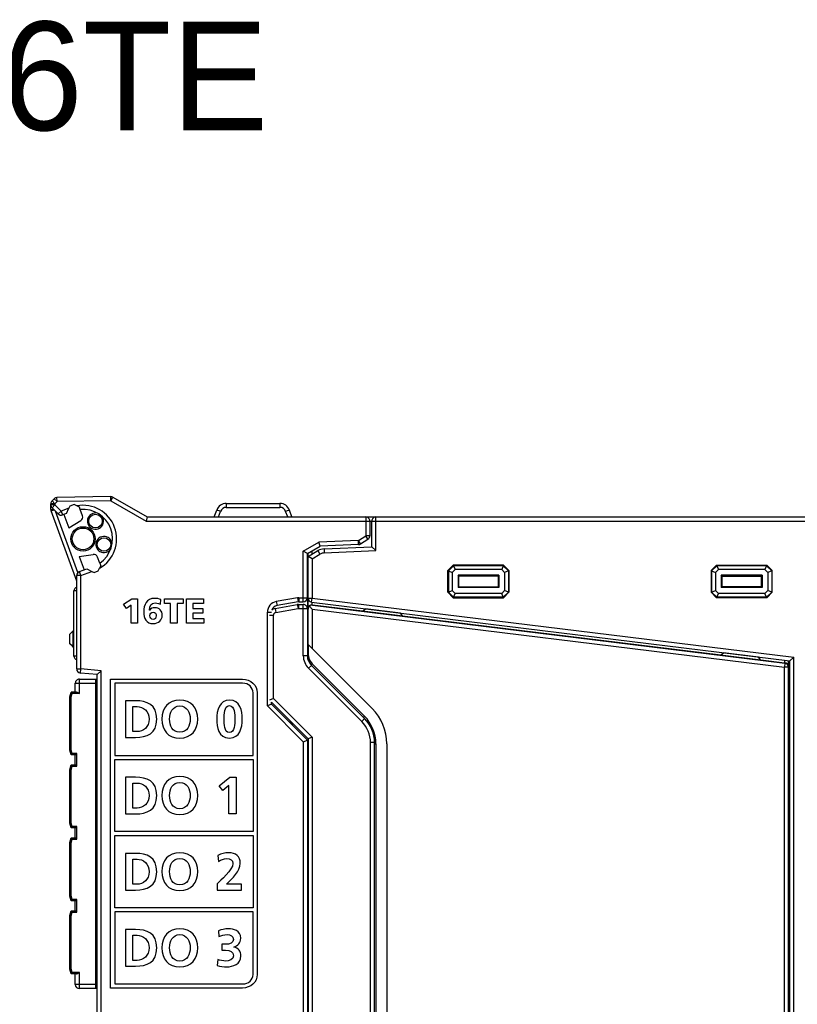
# Model space of a CAD drawing. Extents: x 0 to 187, y 0 to 175.
# Tile 27 of 31: x 58 to 115, y 103 to 175. Entities that reach past the tile are written whole.
import ezdxf

# ---------------------------------------------------------------- set-up
doc = ezdxf.new("R2010")
doc.units = 0
doc.header["$LTSCALE"] = 11.408004
doc.header["$MEASUREMENT"] = 0
doc.layers.get('0').update_dxf_attribs({"linetype": 'CONTINUOUS'})
doc.styles.add('TEXTSTYLE_3', font='txt')

msp = doc.modelspace()

# ---------------------------------------------------------------- linework, layer by layer
at = {"color": 7, "linetype": 'CONTINUOUS'}
for p, q in [((60.1015, 139.0574), (60.1015, 139.4801)), ((60.4012, 139.4801), (60.1015, 139.4801)), ((60.4012, 139.3981), (60.1015, 139.3981)), ((60.3427, 139.846), (60.1894, 139.6923)), ((60.4012, 139.4801), (60.1894, 139.6923)), ((60.4012, 139.3981), (60.1894, 139.1859)), ((60.5549, 139.6337), (60.3427, 139.846)), ((60.5549, 139.6337), (60.4012, 139.4801)), ((60.4012, 139.4801), (60.4012, 139.3981)), ((60.8608, 138.9385), (60.4012, 139.3981)), ((64.5182, 140.003), (60.5497, 139.9338)), ((60.5549, 139.6337), (60.5497, 139.9338)), ((64.5233, 139.703), (60.5549, 139.6337)), ((61.8131, 139.4181), (61.5078, 139.3068)), ((62.017, 139.323), (61.8131, 139.4181)), ((62.1975, 139.2389), (62.017, 139.323)), ((64.5233, 139.703), (64.5182, 140.003)), ((64.5233, 139.703), (64.6735, 139.9627)), ((64.5233, 139.703), (67.1192, 138.2043)), ((64.6735, 139.9627), (67.1994, 138.5044)), ((73.0265, 139.5045), (73.0265, 139.2148)), ((73.0265, 139.5045), (76.9763, 139.5045)), ((76.9763, 139.5045), (76.9763, 139.2148)), ((60.1015, 139.0574), (60.3179, 139.0574)), ((60.1194, 138.9547), (60.3399, 139.035)), ((62.0015, 133.7843), (60.1194, 138.9547)), ((60.6486, 138.7263), (60.1894, 139.1859)), ((62.0928, 134.4106), (60.4491, 138.9258)), ((60.8608, 138.9385), (60.6486, 138.7263)), ((61.433, 139.1466), (60.8608, 138.9385)), ((60.8608, 138.9385), (60.9635, 138.6567)), ((61.2536, 138.7621), (60.9635, 138.6567)), ((61.0658, 138.6939), (61.4248, 137.7072)), ((61.2539, 138.7628), (61.433, 139.1466)), ((61.5078, 139.3068), (61.433, 139.1466)), ((62.2644, 139.0553), (62.1975, 139.2389)), ((62.4297, 138.6005), (62.2647, 139.055)), ((72.1373, 138.5044), (72.3216, 139.0109)), ((72.4529, 138.5044), (72.6038, 138.9189)), ((73.0265, 139.2148), (76.9763, 139.2148)), ((77.5499, 138.5044), (77.399, 138.9189)), ((77.8655, 138.5044), (77.6808, 139.0109)), ((61.4248, 137.7072), (62.304, 138.2416)), ((67.1994, 138.5041), (67.1192, 138.2043)), ((67.1192, 138.2043), (123.7014, 138.2043)), ((67.1994, 138.5044), (83.3015, 138.5044)), ((83.3015, 138.5044), (83.3015, 137.1143)), ((83.3022, 138.5044), (123.7014, 138.5044)), ((83.6012, 138.2043), (83.6012, 137.1143)), ((83.7514, 136.3096), (83.7514, 138.2043)), ((84.0515, 136.0226), (84.0515, 138.5044)), ((78.7013, 135.9778), (79.8519, 136.642)), ((82.7585, 136.7688), (79.8519, 136.642)), ((79.938, 136.3454), (79.8519, 136.642)), ((82.7716, 136.4691), (79.9384, 136.3454)), ((82.7585, 136.7688), (83.3015, 137.1143)), ((82.7716, 136.4691), (82.7585, 136.7688)), ((82.9198, 136.5156), (82.7585, 136.7688)), ((82.9198, 136.5156), (83.4627, 136.8615)), ((83.4627, 136.8615), (83.3015, 137.1143)), ((83.6012, 137.1143), (83.3015, 137.1143)), ((62.1944, 135.5926), (63.2114, 135.7483)), ((78.7013, 132.2543), (78.7013, 135.9778)), ((79.001, 135.8045), (78.7013, 135.9778)), ((79.0013, 135.8045), (79.9384, 136.3454)), ((79.0013, 132.5544), (79.0013, 135.8045)), ((79.0513, 135.8148), (79.0196, 135.8148)), ((79.0513, 135.6043), (79.7765, 136.0229)), ((79.0513, 127.9631), (79.0513, 135.8334)), ((79.3513, 135.7776), (79.3513, 136.0064)), ((79.3513, 135.431), (79.9263, 135.7632)), ((79.7765, 136.0229), (79.9263, 135.7632)), ((80.2326, 136.1559), (83.7514, 136.3096)), ((80.2326, 136.1559), (80.2457, 135.8562)), ((80.2457, 135.8562), (84.0515, 136.0226)), ((84.0515, 136.0226), (83.7518, 136.3092)), ((62.1944, 135.5926), (62.5538, 134.606)), ((63.7041, 135.1), (63.5387, 135.5544)), ((63.7041, 135.0996), (63.7709, 134.916)), ((79.0513, 135.5044), (79.0013, 135.5044)), ((79.3513, 135.431), (79.0516, 135.6043)), ((79.3513, 135.431), (79.3513, 132.5286)), ((62.1989, 134.4771), (62.7415, 134.6745)), ((62.3012, 134.1949), (62.1989, 134.4771)), ((62.3012, 134.1949), (63.126, 134.4954)), ((62.7419, 134.6742), (63.126, 134.4954)), ((63.126, 134.4954), (63.2862, 134.4206)), ((63.2862, 134.4206), (63.5918, 134.5315)), ((63.5918, 134.5315), (63.6868, 134.7355)), ((63.7709, 134.916), (63.6868, 134.7355)), ((89.7514, 134.9546), (89.3514, 134.5543)), ((89.3514, 132.9544), (89.3514, 134.5543)), ((89.3514, 134.5543), (89.3907, 134.5381)), ((89.7676, 134.915), (89.3907, 134.5381)), ((89.3907, 134.5381), (89.3907, 132.9706)), ((89.3907, 134.5381), (89.668, 134.4234)), ((89.8827, 134.638), (89.668, 134.4234)), ((89.668, 134.4234), (89.668, 133.0856)), ((89.7514, 134.9546), (89.7676, 134.915)), ((93.4514, 134.9546), (89.7514, 134.9546)), ((89.7676, 134.915), (89.8827, 134.638)), ((93.4349, 134.915), (89.7676, 134.915)), ((93.3202, 134.638), (89.8827, 134.638)), ((93.4349, 134.915), (93.3202, 134.638)), ((93.5348, 134.4234), (93.3202, 134.638)), ((93.4514, 134.9546), (93.4349, 134.915)), ((93.8121, 134.5381), (93.4349, 134.915)), ((93.8514, 134.5543), (93.4514, 134.9546)), ((93.8121, 134.5381), (93.5348, 134.4234)), ((93.5348, 134.4234), (93.5348, 133.0856)), ((93.8514, 134.5543), (93.8121, 134.5381)), ((93.8121, 134.5381), (93.8121, 132.9706)), ((93.8514, 134.5543), (93.8514, 132.9544)), ((108.7514, 134.5543), (109.1514, 134.9546)), ((108.7514, 134.5543), (108.7514, 132.9544)), ((108.7514, 134.5543), (108.7907, 134.5381)), ((108.7907, 134.5381), (109.1676, 134.915)), ((108.7907, 134.5381), (108.7907, 132.9706)), ((108.7907, 134.5381), (109.0681, 134.4234)), ((109.0681, 134.4234), (109.2823, 134.638)), ((109.0681, 134.4234), (109.0681, 133.0856)), ((109.1514, 134.9546), (109.1676, 134.915)), ((109.1514, 134.9546), (112.8515, 134.9546)), ((109.1676, 134.915), (109.2823, 134.638)), ((112.8349, 134.915), (109.1676, 134.915)), ((112.7202, 134.638), (109.2823, 134.638)), ((112.8349, 134.915), (112.7202, 134.638)), ((112.7202, 134.638), (112.9348, 134.4234)), ((112.8515, 134.9546), (112.8349, 134.915)), ((112.8349, 134.915), (113.2121, 134.5381)), ((112.8515, 134.9546), (113.2514, 134.5543)), ((113.2121, 134.5381), (112.9348, 134.4234)), ((112.9348, 134.4234), (112.9348, 133.0856)), ((113.2514, 134.5543), (113.2121, 134.5381)), ((113.2121, 134.5381), (113.2121, 132.9706)), ((113.2514, 132.9544), (113.2514, 134.5543)), ((62.0015, 127.3044), (62.0015, 134.1949)), ((62.3012, 134.1949), (62.0015, 134.1949)), ((62.3012, 127.3044), (62.3012, 134.1949)), ((90.099, 134.2067), (90.099, 133.302)), ((90.1514, 134.1543), (90.099, 134.2067)), ((93.1038, 134.2067), (90.099, 134.2067)), ((90.1514, 133.3543), (90.1514, 134.1543)), ((93.0515, 134.1543), (90.1514, 134.1543)), ((93.0515, 134.1543), (93.1038, 134.2067)), ((93.0515, 134.1543), (93.0515, 133.3543)), ((93.1038, 134.2067), (93.1038, 133.302)), ((109.499, 134.2067), (109.499, 133.302)), ((112.5038, 134.2067), (109.499, 134.2067)), ((109.5514, 134.1543), (109.499, 134.2067)), ((109.5514, 134.1543), (109.5514, 133.3543)), ((109.5514, 134.1543), (112.4515, 134.1543)), ((112.4515, 134.1543), (112.5038, 134.2067)), ((112.4515, 133.3543), (112.4515, 134.1543)), ((112.5038, 134.2067), (112.5038, 133.302)), ((61.8013, 128.2546), (61.8013, 133.0543)), ((62.0012, 133.0543), (61.8013, 133.0543)), ((89.3514, 132.9544), (89.3907, 132.9706)), ((89.7514, 132.5544), (89.3514, 132.9544)), ((89.3907, 132.9706), (89.668, 133.0856)), ((89.7676, 132.5937), (89.3907, 132.9706)), ((89.8827, 132.871), (89.668, 133.0856)), ((89.7676, 132.5937), (89.8827, 132.871)), ((93.3202, 132.871), (89.8827, 132.871)), ((90.1514, 133.3543), (90.099, 133.302)), ((93.1038, 133.302), (90.099, 133.302)), ((90.1514, 133.3543), (93.0515, 133.3543)), ((93.0515, 133.3543), (93.1038, 133.302)), ((93.5348, 133.0856), (93.3202, 132.871)), ((93.4349, 132.5937), (93.3202, 132.871)), ((93.8121, 132.9706), (93.4349, 132.5937)), ((93.8514, 132.9544), (93.4514, 132.5544)), ((93.8121, 132.9706), (93.5348, 133.0856)), ((93.8514, 132.9544), (93.8121, 132.9706)), ((108.7514, 132.9544), (108.7907, 132.9706)), ((108.7514, 132.9544), (109.1514, 132.5544)), ((108.7907, 132.9706), (109.0681, 133.0856)), ((108.7907, 132.9706), (109.1676, 132.5937)), ((109.0681, 133.0856), (109.2823, 132.871)), ((109.1676, 132.5937), (109.2823, 132.871)), ((112.7202, 132.871), (109.2823, 132.871)), ((109.5514, 133.3543), (109.499, 133.302)), ((112.5038, 133.302), (109.499, 133.302)), ((112.4515, 133.3543), (109.5514, 133.3543)), ((112.4515, 133.3543), (112.5038, 133.302)), ((112.7202, 132.871), (112.9348, 133.0856)), ((112.8349, 132.5937), (112.7202, 132.871)), ((112.8349, 132.5937), (113.2121, 132.9706)), ((112.8515, 132.5544), (113.2514, 132.9544)), ((113.2121, 132.9706), (112.9348, 133.0856)), ((113.2514, 132.9544), (113.2121, 132.9706)), ((65.4566, 132.0786), (66.0677, 132.4757)), ((65.6702, 131.7538), (65.4566, 132.0786)), ((66.0677, 132.4757), (66.4901, 132.4757)), ((66.4901, 132.4757), (66.4901, 130.676)), ((68.4752, 132.1198), (68.4752, 132.4757)), ((68.4752, 132.4757), (69.8415, 132.4757)), ((68.9182, 132.1198), (68.4752, 132.1198)), ((68.9182, 130.676), (68.9182, 132.1198)), ((69.3978, 132.1198), (69.3978, 130.676)), ((69.8415, 132.1198), (69.3978, 132.1198)), ((69.8415, 132.4757), (69.8415, 132.1198)), ((70.084, 130.676), (70.084, 132.4757)), ((70.084, 132.4757), (71.3525, 132.4757)), ((70.5636, 132.1353), (70.5636, 131.7641)), ((71.3525, 132.1353), (70.5636, 132.1353)), ((71.3525, 132.4757), (71.3525, 132.1353)), ((78.2734, 132.5454), (76.7124, 132.2702)), ((76.7124, 132.2702), (76.7644, 131.9746)), ((78.3254, 132.2498), (76.7644, 131.9746)), ((78.2734, 132.5454), (78.3254, 132.2498)), ((78.3778, 132.5544), (78.3778, 132.2543)), ((78.3778, 132.5544), (79.0013, 132.5544)), ((78.3778, 132.2543), (78.7013, 132.2543)), ((79.0013, 132.5537), (79.0013, 128.2756)), ((79.0513, 132.5286), (79.3513, 132.5286)), ((79.3148, 132.2309), (79.3513, 132.5286)), ((79.3148, 132.2309), (114.5513, 127.9046)), ((79.3513, 132.5286), (114.8513, 128.1698)), ((79.3524, 132.0349), (79.3524, 132.2264)), ((89.7514, 132.5544), (89.7676, 132.5937)), ((89.7514, 132.5544), (93.4514, 132.5544)), ((93.4349, 132.5937), (89.7676, 132.5937)), ((93.4514, 132.5544), (93.4349, 132.5937)), ((109.1514, 132.5544), (109.1676, 132.5937)), ((112.8515, 132.5544), (109.1514, 132.5544)), ((112.8349, 132.5937), (109.1676, 132.5937)), ((112.8515, 132.5544), (112.8349, 132.5937)), ((66.0105, 131.9961), (65.6702, 131.7538)), ((66.0105, 130.676), (66.0105, 131.9961)), ((70.5636, 131.7641), (71.3084, 131.7641)), ((70.5636, 131.4237), (70.5636, 131.0163)), ((71.3084, 131.4237), (70.5636, 131.4237)), ((71.3084, 131.7641), (71.3084, 131.4237)), ((76.0513, 124.58), (76.0513, 131.4823)), ((76.0513, 131.4823), (76.3513, 131.4823)), ((76.6146, 131.7569), (78.2582, 132.0469)), ((76.6146, 131.7569), (76.6666, 131.4616)), ((76.6666, 131.4616), (78.3103, 131.7514)), ((78.2582, 132.0469), (78.3103, 131.7514)), ((78.345, 132.0545), (78.345, 131.7544)), ((78.345, 132.0545), (78.7013, 132.0545)), ((78.345, 131.7544), (79.0013, 131.7544)), ((78.7013, 128.2756), (78.7013, 132.0545)), ((79.0513, 131.4668), (79.0013, 131.4668)), ((79.3513, 131.7172), (79.1546, 131.9398)), ((79.3513, 131.7172), (79.3513, 128.8172)), ((79.3513, 131.7172), (114.1513, 127.4443)), ((79.3879, 132.0328), (79.3524, 132.0349)), ((79.3879, 132.0149), (79.3879, 132.0328)), ((79.3879, 132.0328), (83.071, 131.5805)), ((79.3879, 132.0149), (114.1878, 127.7419)), ((83.0555, 131.5684), (83.2743, 131.7393)), ((86.0259, 131.2036), (83.0555, 131.5684)), ((85.855, 131.4223), (83.2743, 131.7393)), ((86.0259, 131.2036), (85.855, 131.4223)), ((66.4901, 130.676), (66.0105, 130.676)), ((69.3978, 130.676), (68.9182, 130.676)), ((71.3808, 130.676), (70.084, 130.676)), ((70.5636, 131.0163), (71.3808, 131.0163)), ((71.3808, 131.0163), (71.3808, 130.676)), ((76.2015, 131.2646), (76.5012, 131.2646)), ((76.5012, 125.1288), (76.5012, 131.2646)), ((79.0013, 130.8546), (79.0513, 130.8484)), ((86.0135, 131.2194), (109.4711, 128.3407)), ((61.7514, 130.117), (61.5013, 129.8669)), ((61.7514, 130.117), (61.8013, 130.117)), ((61.7514, 129.1169), (61.7514, 129.9168)), ((61.7514, 129.9168), (61.8013, 129.9168)), ((61.5013, 129.1668), (61.5013, 129.8669)), ((61.6928, 128.9756), (61.5013, 129.1668)), ((61.751, 128.9174), (61.6928, 128.9756)), ((61.7514, 129.1169), (61.8013, 129.1169)), ((61.7514, 128.9171), (61.8013, 128.9171)), ((79.0685, 129.1), (79.0685, 128.2156)), ((79.3513, 128.8172), (79.0685, 129.1)), ((79.3513, 128.8172), (83.7676, 124.4009)), ((109.4535, 128.3273), (109.6723, 128.4982)), ((112.2527, 128.1812), (109.6723, 128.4982)), ((62.0012, 128.2546), (61.8013, 128.2546)), ((79.0013, 128.2756), (78.7013, 128.2756)), ((112.4236, 127.9624), (109.4535, 128.3273)), ((112.4236, 127.9624), (112.2527, 128.1812)), ((112.4098, 127.98), (114.1523, 127.7664)), ((114.1878, 127.7419), (114.1513, 127.4443)), ((114.1523, 127.9535), (114.1523, 127.7664)), ((114.1523, 127.7664), (114.1878, 127.7619)), ((114.1878, 127.7619), (114.1878, 127.7419)), ((114.4513, 31.3924), (114.4513, 127.9166)), ((114.5513, 31.4041), (114.5513, 127.9046)), ((114.8513, 128.1698), (114.5516, 127.9049)), ((114.8513, 31.1389), (114.8513, 128.1698)), ((62.0015, 127.3044), (62.3012, 127.3044)), ((62.2754, 127.0054), (62.3012, 127.3044)), ((63.5015, 126.8982), (62.2754, 127.0054)), ((63.8012, 127.1732), (62.3012, 127.3044)), ((63.5018, 126.8986), (63.8012, 127.1732)), ((63.8012, 28.7356), (63.8012, 127.1732)), ((79.2941, 127.5683), (79.0823, 127.3561)), ((83.0069, 123.4315), (79.0823, 127.3561)), ((83.2192, 123.6436), (79.2941, 127.5683)), ((79.3441, 127.693), (83.2019, 123.8352)), ((114.1513, 31.8644), (114.1513, 127.4443)), ((114.4513, 127.4443), (114.1513, 127.4443)), ((61.9013, 125.6043), (61.9013, 126.2543)), ((61.9013, 126.2543), (63.4012, 126.2543)), ((62.2013, 125.5043), (62.2013, 126.5544)), ((62.2013, 126.5544), (63.5015, 126.5544)), ((63.4012, 103.7544), (63.4012, 126.5544)), ((63.5015, 126.4545), (63.4012, 126.4545)), ((63.5015, 29.0105), (63.5015, 126.8982)), ((114.4513, 126.4683), (114.5513, 126.4683)), ((61.5013, 125.2546), (61.5953, 125.6043)), ((61.9777, 125.6043), (61.5953, 125.6043)), ((61.6718, 125.5043), (61.5953, 125.6039)), ((61.9777, 125.6043), (61.9939, 125.6029)), ((61.9939, 125.6029), (62.0111, 125.5991)), ((62.0111, 125.5991), (62.0349, 125.5912)), ((62.0349, 125.5912), (62.0831, 125.5698)), ((62.0831, 125.5698), (62.1224, 125.5491)), ((62.1224, 125.5491), (62.2013, 125.5043)), ((61.5013, 121.3144), (61.5013, 125.2546)), ((61.6015, 125.2412), (61.502, 125.2543)), ((61.6015, 125.2412), (61.6718, 125.5043)), ((61.6015, 121.3275), (61.6015, 125.2412)), ((62.2013, 125.5043), (61.6718, 125.5043)), ((76.5012, 125.1288), (76.2015, 125.0045)), ((76.3513, 124.7044), (76.3513, 124.8543)), ((79.0513, 122.1544), (76.3513, 124.8543)), ((79.3513, 122.2787), (76.5012, 125.1288)), ((76.351, 124.7044), (76.0513, 124.58)), ((78.7013, 121.9301), (76.0513, 124.58)), ((79.0013, 122.0545), (76.3513, 124.7044)), ((77.7515, 123.3043), (77.7515, 123.4545)), ((77.8514, 123.2044), (77.8514, 123.3543)), ((83.2192, 123.6436), (83.0069, 123.4315)), ((83.1148, 123.748), (83.2019, 123.8352)), ((114.4513, 123.4683), (114.5513, 123.4683)), ((77.9013, 123.1544), (77.9013, 123.3043)), ((78.7013, 121.9301), (79.001, 122.0545)), ((78.7013, 121.9301), (78.7013, 25.0045)), ((79.0013, 122.0545), (79.0013, 25.0045)), ((79.0513, 122.1544), (79.0513, 81.9547)), ((79.3513, 122.2787), (79.0516, 122.1547)), ((79.3513, 122.2787), (79.3513, 81.9547)), ((61.5953, 120.9644), (61.5013, 121.3144)), ((61.6015, 121.3275), (61.502, 121.3144)), ((61.6718, 121.0643), (61.6015, 121.3275)), ((83.6515, 91.0767), (83.6515, 121.8756)), ((83.9512, 121.8756), (83.6515, 121.8756)), ((83.9512, 91.2496), (83.9512, 121.8756)), ((83.9512, 121.7847), (84.0515, 121.7847)), ((84.0515, 121.7847), (84.0515, 91.8849)), ((84.8515, 121.7847), (84.8515, 91.8849)), ((61.6718, 121.0643), (61.5953, 120.9648)), ((61.9013, 120.9644), (61.5953, 120.9644)), ((62.0015, 121.0643), (61.6718, 121.0643)), ((61.9013, 120.2296), (61.9013, 120.9644)), ((61.9019, 120.9648), (62.0015, 121.0643)), ((62.0015, 120.1293), (62.0015, 121.0643)), ((64.8003, 115.3229), (64.8003, 120.6394)), ((64.8003, 120.6394), (75.0009, 120.6394)), ((75.0009, 120.6394), (75.0009, 115.3229)), ((61.5013, 119.8795), (61.5953, 120.2296)), ((61.5013, 115.9394), (61.5013, 119.8795)), ((61.6015, 119.8661), (61.502, 119.8792)), ((61.5953, 120.2296), (61.9013, 120.2296)), ((61.6718, 120.1293), (61.5953, 120.2289)), ((61.6015, 119.8661), (61.6718, 120.1293)), ((61.6015, 115.9525), (61.6015, 119.8661)), ((61.6718, 120.1293), (62.0015, 120.1293)), ((61.9019, 120.2289), (62.0015, 120.1293)), ((72.4901, 118.6905), (73.2797, 119.3252)), ((73.2797, 119.3252), (73.7593, 119.3252)), ((73.7593, 119.3252), (73.7593, 116.6238)), ((72.7609, 118.3384), (72.4901, 118.6905)), ((73.2177, 118.7099), (72.7609, 118.3384)), ((73.2177, 116.6238), (73.2177, 118.7099)), ((73.7593, 116.6238), (73.2177, 116.6238)), ((61.5953, 115.5894), (61.5013, 115.9394)), ((61.6015, 115.9525), (61.502, 115.9394)), ((61.6718, 115.6893), (61.5953, 115.5897)), ((61.9013, 115.5894), (61.5953, 115.5894)), ((61.6718, 115.6893), (61.6015, 115.9525)), ((62.0015, 115.6893), (61.6718, 115.6893)), ((61.9013, 114.8545), (61.9013, 115.5894)), ((61.9019, 115.59), (62.0015, 115.6893)), ((62.0015, 114.7543), (62.0015, 115.6893)), ((61.5013, 114.5045), (61.5953, 114.8545)), ((61.5953, 114.8545), (61.9013, 114.8545)), ((61.6718, 114.7543), (61.5953, 114.8538)), ((61.6015, 114.4914), (61.6718, 114.7543)), ((61.6718, 114.7543), (62.0015, 114.7543)), ((61.9019, 114.8538), (62.0015, 114.7543)), ((75.0009, 115.3229), (64.8003, 115.3229)), ((64.8003, 109.7067), (64.8003, 115.0232)), ((64.8003, 115.0232), (75.0009, 115.0232)), ((75.0009, 115.0232), (75.0009, 109.7067)), ((61.5013, 110.5643), (61.5013, 114.5045)), ((61.6015, 114.4914), (61.502, 114.5045)), ((61.6015, 110.5774), (61.6015, 114.4914)), ((61.5953, 110.2143), (61.5013, 110.5643)), ((61.6015, 110.5774), (61.502, 110.5643)), ((61.6718, 110.3146), (61.5953, 110.215)), ((61.6718, 110.3146), (61.6015, 110.5774)), ((62.0015, 110.3146), (61.6718, 110.3146)), ((61.9019, 110.215), (62.0015, 110.3146)), ((62.0015, 109.3796), (62.0015, 110.3146)), ((61.9013, 110.2143), (61.5953, 110.2143)), ((61.9013, 109.4795), (61.9013, 110.2143)), ((75.0009, 109.7067), (64.8003, 109.7067)), ((61.5013, 109.1295), (61.5953, 109.4795)), ((61.5013, 105.1893), (61.5013, 109.1295)), ((61.6015, 109.1164), (61.502, 109.1295)), ((61.5953, 109.4795), (61.9013, 109.4795)), ((61.6718, 109.3796), (61.5953, 109.4792)), ((61.6015, 109.1164), (61.6718, 109.3796)), ((61.6015, 105.2028), (61.6015, 109.1164)), ((61.6718, 109.3796), (62.0015, 109.3796)), ((61.9019, 109.4788), (62.0015, 109.3796)), ((61.5953, 104.8393), (61.5013, 105.1893)), ((61.6015, 105.2028), (61.502, 105.1893)), ((61.6718, 104.9395), (61.5953, 104.84)), ((61.9777, 104.8393), (61.5953, 104.8393)), ((61.6718, 104.9395), (61.6015, 105.2028)), ((62.2013, 104.9395), (61.6718, 104.9395)), ((61.9013, 104.0545), (61.9013, 104.8393)), ((61.9777, 104.8393), (61.9939, 104.841)), ((61.9939, 104.841), (62.0111, 104.8448)), ((62.0111, 104.8448), (62.0349, 104.8527)), ((62.0349, 104.8527), (62.0831, 104.8741)), ((62.0831, 104.8741), (62.1224, 104.8947)), ((62.1224, 104.8947), (62.2013, 104.9395)), ((62.2013, 103.7544), (62.2013, 104.9395)), ((63.4012, 104.0545), (61.9013, 104.0545)), ((63.5015, 103.8543), (63.4012, 103.8543)), ((79.0013, 103.8543), (79.0513, 103.8543)), ((63.5015, 103.7544), (62.2013, 103.7544)), ((79.0513, 103.7544), (79.0013, 103.7544))]:
    msp.add_line(p, q, dxfattribs=at)
for centre, radius, start, end in [((62.4677, 136.8893), 2.475, 299.511771, 100.491089), ((73.0267, 138.7542), 0.7504, 90.018963, 159.995865), ((76.976, 138.7546), 0.75, 19.982076, 89.978834), ((60.8607, 138.9389), 0.3003, 225.06635, 290.017442), ((62.4672, 136.8892), 2.1752, 304.655479, 95.340277), ((62.1476, 138.4979), 0.3003, 301.396645, 19.999188), ((73.0262, 138.7654), 0.4494, 89.96396, 160.03035), ((76.9763, 138.765), 0.4498, 20.004388, 90.005795), ((83.3014, 138.2046), 0.2998, 359.944507, 89.988094), ((84.0515, 138.2043), 0.3001, 89.998239, 180.001761), ((83.3007, 137.1146), 0.3005, 302.62578, 359.954116), ((63.2565, 135.4513), 0.3004, 20.062153, 98.631771), ((80.2761, 135.158), 0.9989, 92.492623, 120.009408), ((80.2763, 135.1564), 0.7004, 92.503065, 119.976998), ((62.3021, 134.1948), 0.3006, 110.084576, 179.966008), ((62.1014, 133.0542), 0.3001, 109.450781, 179.978358), ((76.8514, 131.4822), 0.8001, 100.002866, 179.995836), ((78.7012, 132.5544), 0.3001, 270.00776, 359.998976), ((79.3513, 132.5287), 0.3, 180.021446, 263.022785), ((76.8513, 131.4822), 0.5, 100.008952, 160.760934), ((76.7005, 131.2661), 0.4982, 99.927432, 130.140709), ((76.7015, 131.2644), 0.2003, 100.042264, 179.948233), ((78.7013, 131.7545), 0.3001, 359.996269, 89.996994), ((79.3485, 131.737), 0.2976, 89.252923, 179.156486), ((79.3442, 131.7164), 0.293, 130.330263, 179.840987), ((79.357, 131.7112), 0.3053, 84.192048, 131.508513), ((61.5512, 129.9169), 0.2002, 359.980116, 44.965301), ((61.5519, 129.1168), 0.1995, 314.947185, 0.016448), ((62.1014, 128.2547), 0.3001, 180.026854, 250.550746), ((80.0017, 128.2757), 1.3004, 180.007349, 225.007427), ((80.0026, 128.2759), 1.0013, 180.01815, 224.964443), ((80.0512, 128.4), 0.9999, 180.002722, 224.998646), ((114.1551, 127.4668), 0.2966, 0.518974, 83.6623), ((114.1517, 127.4445), 0.2997, 359.967511, 83.074933), ((62.3017, 127.3044), 0.3002, 179.998578, 264.966587), ((62.2013, 126.2544), 0.3001, 89.997707, 180.002293), ((81.1512, 121.7844), 3.7002, 0.004958, 45.001533), ((81.4515, 121.8756), 2.2, 0.001522, 45.008406), ((81.1515, 121.7844), 2.9, 0.004702, 45.00512), ((81.4511, 121.876), 2.5001, 359.99177, 44.994292), ((62.2013, 104.0545), 0.3001, 180.0021, 269.998453)]:
    msp.add_arc(centre, radius, start, end, dxfattribs=at)
for points in [[(60.1894, 139.6923), (60.1329, 139.6361), (60.1015, 139.5596), (60.1015, 139.4801)], [(60.1015, 139.3981), (60.1015, 139.3185), (60.1329, 139.242), (60.1894, 139.1859)], [(60.5497, 139.9338), (60.4719, 139.9324), (60.3978, 139.9007), (60.3427, 139.846)], [(64.6735, 139.9627), (64.6263, 139.99), (64.5726, 140.0041), (64.5182, 140.003)], [(60.1015, 139.0574), (60.1015, 139.0222), (60.1074, 138.9874), (60.1194, 138.9547)], [(72.6038, 138.9189), (72.4494, 138.975), (72.3237, 139.016), (72.3216, 139.0109)], [(77.6812, 139.0109), (77.6791, 139.016), (77.5534, 138.975), (77.399, 138.9189)], [(82.7716, 136.4691), (82.8244, 136.4715), (82.8753, 136.4873), (82.9198, 136.5156)], [(78.3778, 132.5544), (78.3426, 132.5544), (78.3078, 132.5513), (78.2734, 132.5454)], [(78.3778, 132.2543), (78.3602, 132.2543), (78.3426, 132.2529), (78.3254, 132.2498)], [(78.345, 132.0545), (78.3161, 132.0545), (78.2868, 132.0518), (78.2582, 132.0469)], [(78.345, 131.7544), (78.3333, 131.7544), (78.322, 131.7534), (78.3103, 131.7514)]]:
    msp.add_open_spline(points, degree=3, dxfattribs=at)
for points, knots in [([(63.5463, 138.778), (63.2269, 138.8669), (62.8962, 138.6801), (62.8073, 138.3611), (62.7184, 138.0417), (62.9048, 137.711), (63.2242, 137.6222), (63.5435, 137.5329), (63.8743, 137.7196), (63.9631, 138.039), (64.0117, 138.2137), (63.9787, 138.4014), (63.8732, 138.5489)], [0, 0, 0, 0, 1, 1, 1, 2, 2, 2, 3, 3, 3, 4, 4, 4, 4]), ([(63.8853, 138.1999), (63.8853, 138.4762), (63.6613, 138.7001), (63.385, 138.7001), (63.1091, 138.7001), (62.8852, 138.4762), (62.8852, 138.1999), (62.8852, 137.9239), (63.1091, 137.7), (63.385, 137.7), (63.6613, 137.7), (63.8853, 137.9239), (63.8853, 138.1999), (63.8853, 138.1999), (63.8853, 138.1999), (63.8853, 138.1999)], [0, 0, 0, 0, 1, 1, 1, 2, 2, 2, 3, 3, 3, 4, 4, 4, 5, 5, 5, 5]), ([(63.3675, 136.8894), (63.3675, 137.3865), (62.9644, 137.7892), (62.4676, 137.7892), (61.9705, 137.7892), (61.5674, 137.3865), (61.5674, 136.8894), (61.5674, 136.3922), (61.9705, 135.9895), (62.4676, 135.9895), (62.9644, 135.9895), (63.3675, 136.3922), (63.3675, 136.8894), (63.3675, 136.8894), (63.3675, 136.8894), (63.3675, 136.8894)], [0, 0, 0, 0, 1, 1, 1, 2, 2, 2, 3, 3, 3, 4, 4, 4, 5, 5, 5, 5]), ([(63.2676, 136.8894), (63.2676, 137.331), (62.9093, 137.6893), (62.4676, 137.6893), (62.0256, 137.6893), (61.6673, 137.331), (61.6673, 136.8894), (61.6673, 136.4474), (62.0256, 136.0894), (62.4676, 136.0894), (62.9093, 136.0894), (63.2676, 136.4474), (63.2676, 136.8894), (63.2676, 136.8894), (63.2676, 136.8894), (63.2676, 136.8894)], [0, 0, 0, 0, 1, 1, 1, 2, 2, 2, 3, 3, 3, 4, 4, 4, 5, 5, 5, 5]), ([(64.6112, 136.5218), (64.5857, 136.8521), (64.297, 137.0992), (63.9666, 137.0733), (63.6362, 137.0478), (63.3892, 136.7591), (63.4147, 136.4287), (63.4405, 136.0984), (63.7289, 135.8513), (64.0593, 135.8772), (64.2401, 135.891), (64.4051, 135.9864), (64.5078, 136.1359)], [0, 0, 0, 0, 1, 1, 1, 2, 2, 2, 3, 3, 3, 4, 4, 4, 4]), ([(64.513, 136.4753), (64.513, 136.7512), (64.289, 136.9752), (64.0131, 136.9752), (63.7368, 136.9752), (63.5129, 136.7512), (63.5129, 136.4753), (63.5129, 136.199), (63.7368, 135.9754), (64.0131, 135.9754), (64.289, 135.9754), (64.513, 136.199), (64.513, 136.4753), (64.513, 136.4753), (64.513, 136.4753), (64.513, 136.4753)], [0, 0, 0, 0, 1, 1, 1, 2, 2, 2, 3, 3, 3, 4, 4, 4, 5, 5, 5, 5]), ([(68.1741, 132.0709), (68.0966, 132.1224), (67.9701, 132.1663), (67.7948, 132.1663), (67.4751, 132.1663), (67.3769, 131.9548), (67.3745, 131.6377), (67.3745, 131.6377), (67.3796, 131.6377), (67.3796, 131.6377), (67.4647, 131.7589), (67.5884, 131.8208), (67.7689, 131.8208), (68.099, 131.8208), (68.3077, 131.5758), (68.3077, 131.2535), (68.3077, 130.9209), (68.0294, 130.6449), (67.6325, 130.6449), (67.1192, 130.6449), (66.9414, 131.0474), (66.9414, 131.4985), (66.9414, 132.0502), (67.1399, 132.5067), (67.7355, 132.5067), (67.9184, 132.5067), (68.0656, 132.4783), (68.2023, 132.4242), (68.2023, 132.4242), (68.1741, 132.0709), (68.1741, 132.0709)], [0, 0, 0, 0, 1, 1, 1, 2, 2, 2, 3, 3, 3, 4, 4, 4, 5, 5, 5, 6, 6, 6, 7, 7, 7, 8, 8, 8, 9, 9, 9, 10, 10, 10, 10]), ([(67.6298, 130.9545), (67.7793, 130.9545), (67.8592, 131.0704), (67.8592, 131.2098), (67.8592, 131.3593), (67.7972, 131.4959), (67.6298, 131.4959), (67.4727, 131.4959), (67.3951, 131.3696), (67.3951, 131.2303), (67.3951, 131.0833), (67.4751, 130.9545), (67.6298, 130.9545)], [0, 0, 0, 0, 1, 1, 1, 2, 2, 2, 3, 3, 3, 4, 4, 4, 4]), ([(74.2302, 126.5553), (74.2302, 126.5553), (64.5006, 126.5553), (64.5006, 126.5553), (64.5006, 126.5553), (64.5006, 103.7908), (64.5006, 103.7908), (64.5006, 103.7908), (74.2302, 103.7908), (74.2302, 103.7908), (74.8204, 103.7908), (75.3006, 104.2393), (75.3006, 104.7905), (75.3006, 104.7905), (75.3006, 125.5548), (75.3006, 125.5548), (75.3006, 126.1064), (74.8204, 126.5553), (74.2302, 126.5553)], [0, 0, 0, 0, 1, 1, 1, 2, 2, 2, 3, 3, 3, 4, 4, 4, 5, 5, 5, 6, 6, 6, 6]), ([(75.0009, 120.9391), (75.0009, 120.9391), (64.8003, 120.9391), (64.8003, 120.9391), (64.8003, 120.9391), (64.8003, 126.2555), (64.8003, 126.2555), (64.8003, 126.2555), (74.2302, 126.2555), (74.2302, 126.2555), (74.655, 126.2555), (75.0009, 125.941), (75.0009, 125.5548), (75.0009, 125.5548), (75.0009, 120.9391), (75.0009, 120.9391)], [0, 0, 0, 0, 1, 1, 1, 2, 2, 2, 3, 3, 3, 4, 4, 4, 5, 5, 5, 5]), ([(65.602, 124.9597), (65.602, 124.9597), (66.3413, 124.9597), (66.3413, 124.9597), (67.1695, 124.9597), (67.9012, 124.681), (67.9012, 123.609), (67.9012, 122.5369), (67.1695, 122.2582), (66.3413, 122.2582), (66.3413, 122.2582), (65.602, 122.2582), (65.602, 122.2582), (65.602, 122.2582), (65.602, 124.9597), (65.602, 124.9597)], [0, 0, 0, 0, 1, 1, 1, 2, 2, 2, 3, 3, 3, 4, 4, 4, 5, 5, 5, 5]), ([(69.6031, 125.0062), (70.4506, 125.0062), (70.9267, 124.4333), (70.9267, 123.6168), (70.9267, 122.8001), (70.4582, 122.2117), (69.6031, 122.2117), (68.736, 122.2117), (68.2795, 122.7884), (68.2795, 123.6168), (68.2795, 124.445), (68.7439, 125.0062), (69.6031, 125.0062)], [0, 0, 0, 0, 1, 1, 1, 2, 2, 2, 3, 3, 3, 4, 4, 4, 4]), ([(72.3196, 123.6013), (72.3196, 124.2786), (72.5246, 125.0062), (73.2563, 125.0062), (74.0459, 125.0062), (74.2006, 124.2283), (74.2006, 123.6013), (74.2006, 122.9743), (74.0383, 122.2117), (73.2563, 122.2117), (72.4239, 122.2117), (72.3196, 123.0361), (72.3196, 123.6013)], [0, 0, 0, 0, 1, 1, 1, 2, 2, 2, 3, 3, 3, 4, 4, 4, 4]), ([(66.1442, 122.684), (66.1442, 122.684), (66.446, 122.684), (66.446, 122.684), (66.8987, 122.684), (67.3362, 123.0206), (67.3362, 123.609), (67.3362, 124.1973), (66.8987, 124.5341), (66.446, 124.5341), (66.446, 124.5341), (66.1442, 124.5341), (66.1442, 124.5341), (66.1442, 124.5341), (66.1442, 122.684), (66.1442, 122.684)], [0, 0, 0, 0, 1, 1, 1, 2, 2, 2, 3, 3, 3, 4, 4, 4, 5, 5, 5, 5]), ([(69.6031, 122.6375), (70.1564, 122.6375), (70.3617, 123.1289), (70.3617, 123.6168), (70.3617, 124.0927), (70.1409, 124.5804), (69.6031, 124.5804), (69.065, 124.5804), (68.8445, 124.0927), (68.8445, 123.6168), (68.8445, 123.1289), (69.0495, 122.6375), (69.6031, 122.6375)], [0, 0, 0, 0, 1, 1, 1, 2, 2, 2, 3, 3, 3, 4, 4, 4, 4]), ([(73.6587, 123.6013), (73.6587, 123.9496), (73.6587, 124.6036), (73.2563, 124.6036), (72.8615, 124.6036), (72.8615, 123.9496), (72.8615, 123.6013), (72.8615, 123.2606), (72.8577, 122.6143), (73.2563, 122.6143), (73.6628, 122.6143), (73.6587, 123.2606), (73.6587, 123.6013)], [0, 0, 0, 0, 1, 1, 1, 2, 2, 2, 3, 3, 3, 4, 4, 4, 4]), ([(65.602, 119.3252), (65.602, 119.3252), (66.3413, 119.3252), (66.3413, 119.3252), (67.1695, 119.3252), (67.9012, 119.0465), (67.9012, 117.9746), (67.9012, 116.9025), (67.1695, 116.6238), (66.3413, 116.6238), (66.3413, 116.6238), (65.602, 116.6238), (65.602, 116.6238), (65.602, 116.6238), (65.602, 119.3252), (65.602, 119.3252)], [0, 0, 0, 0, 1, 1, 1, 2, 2, 2, 3, 3, 3, 4, 4, 4, 5, 5, 5, 5]), ([(69.6031, 119.3718), (70.4506, 119.3718), (70.9267, 118.7988), (70.9267, 117.9823), (70.9267, 117.1657), (70.4582, 116.5773), (69.6031, 116.5773), (68.736, 116.5773), (68.2795, 117.1539), (68.2795, 117.9823), (68.2795, 118.8105), (68.7439, 119.3718), (69.6031, 119.3718)], [0, 0, 0, 0, 1, 1, 1, 2, 2, 2, 3, 3, 3, 4, 4, 4, 4]), ([(66.1442, 117.0496), (66.1442, 117.0496), (66.446, 117.0496), (66.446, 117.0496), (66.8987, 117.0496), (67.3362, 117.3861), (67.3362, 117.9746), (67.3362, 118.5628), (66.8987, 118.8996), (66.446, 118.8996), (66.446, 118.8996), (66.1442, 118.8996), (66.1442, 118.8996), (66.1442, 118.8996), (66.1442, 117.0496), (66.1442, 117.0496)], [0, 0, 0, 0, 1, 1, 1, 2, 2, 2, 3, 3, 3, 4, 4, 4, 5, 5, 5, 5]), ([(69.6031, 117.0031), (70.1564, 117.0031), (70.3617, 117.4945), (70.3617, 117.9823), (70.3617, 118.4583), (70.1409, 118.9459), (69.6031, 118.9459), (69.065, 118.9459), (68.8445, 118.4583), (68.8445, 117.9823), (68.8445, 117.4945), (69.0495, 117.0031), (69.6031, 117.0031)], [0, 0, 0, 0, 1, 1, 1, 2, 2, 2, 3, 3, 3, 4, 4, 4, 4]), ([(65.602, 113.7166), (65.602, 113.7166), (66.3413, 113.7166), (66.3413, 113.7166), (67.1695, 113.7166), (67.9012, 113.4379), (67.9012, 112.366), (67.9012, 111.2938), (67.1695, 111.0152), (66.3413, 111.0152), (66.3413, 111.0152), (65.602, 111.0152), (65.602, 111.0152), (65.602, 111.0152), (65.602, 113.7166), (65.602, 113.7166)], [0, 0, 0, 0, 1, 1, 1, 2, 2, 2, 3, 3, 3, 4, 4, 4, 5, 5, 5, 5]), ([(66.1442, 111.441), (66.1442, 111.441), (66.446, 111.441), (66.446, 111.441), (66.8987, 111.441), (67.3362, 111.7775), (67.3362, 112.366), (67.3362, 112.9542), (66.8987, 113.291), (66.446, 113.291), (66.446, 113.291), (66.1442, 113.291), (66.1442, 113.291), (66.1442, 113.291), (66.1442, 111.441), (66.1442, 111.441)], [0, 0, 0, 0, 1, 1, 1, 2, 2, 2, 3, 3, 3, 4, 4, 4, 5, 5, 5, 5]), ([(69.6031, 113.7631), (70.4506, 113.7631), (70.9267, 113.1902), (70.9267, 112.3737), (70.9267, 111.5571), (70.4582, 110.9686), (69.6031, 110.9686), (68.736, 110.9686), (68.2795, 111.5453), (68.2795, 112.3737), (68.2795, 113.2019), (68.7439, 113.7631), (69.6031, 113.7631)], [0, 0, 0, 0, 1, 1, 1, 2, 2, 2, 3, 3, 3, 4, 4, 4, 4]), ([(69.6031, 111.3945), (70.1564, 111.3945), (70.3617, 111.8859), (70.3617, 112.3737), (70.3617, 112.8497), (70.1409, 113.3373), (69.6031, 113.3373), (69.065, 113.3373), (68.8445, 112.8497), (68.8445, 112.3737), (68.8445, 111.8859), (69.0495, 111.3945), (69.6031, 111.3945)], [0, 0, 0, 0, 1, 1, 1, 2, 2, 2, 3, 3, 3, 4, 4, 4, 4]), ([(72.3426, 111.0152), (72.3426, 111.0152), (72.3426, 111.468), (72.3426, 111.468), (72.5945, 111.7117), (73.5119, 112.4781), (73.5119, 112.9735), (73.5119, 113.2212), (73.2911, 113.3373), (73.0702, 113.3373), (72.8422, 113.3373), (72.6251, 113.2367), (72.4474, 113.1206), (72.4474, 113.1206), (72.4046, 113.5695), (72.4046, 113.5695), (72.6486, 113.6934), (72.9311, 113.7631), (73.206, 113.7631), (73.7207, 113.7631), (74.0535, 113.5037), (74.0535, 112.9735), (74.0535, 112.4008), (73.4768, 111.8743), (73.0358, 111.441), (73.0358, 111.441), (74.1389, 111.441), (74.1389, 111.441), (74.1389, 111.441), (74.1389, 111.0152), (74.1389, 111.0152), (74.1389, 111.0152), (72.3426, 111.0152), (72.3426, 111.0152)], [0, 0, 0, 0, 1, 1, 1, 2, 2, 2, 3, 3, 3, 4, 4, 4, 5, 5, 5, 6, 6, 6, 7, 7, 7, 8, 8, 8, 9, 9, 9, 10, 10, 10, 11, 11, 11, 11]), ([(75.0009, 104.7905), (75.0009, 104.4047), (74.655, 104.0905), (74.2302, 104.0905), (74.2302, 104.0905), (64.8003, 104.0905), (64.8003, 104.0905), (64.8003, 104.0905), (64.8003, 109.407), (64.8003, 109.407), (64.8003, 109.407), (75.0009, 109.407), (75.0009, 109.407), (75.0009, 109.407), (75.0009, 104.7905), (75.0009, 104.7905)], [0, 0, 0, 0, 1, 1, 1, 2, 2, 2, 3, 3, 3, 4, 4, 4, 5, 5, 5, 5]), ([(69.6031, 108.1511), (70.4506, 108.1511), (70.9267, 107.5781), (70.9267, 106.7616), (70.9267, 105.945), (70.4582, 105.3566), (69.6031, 105.3566), (68.736, 105.3566), (68.2795, 105.9333), (68.2795, 106.7616), (68.2795, 107.5899), (68.7439, 108.1511), (69.6031, 108.1511)], [0, 0, 0, 0, 1, 1, 1, 2, 2, 2, 3, 3, 3, 4, 4, 4, 4]), ([(72.3895, 105.9062), (72.5748, 105.8327), (72.7764, 105.7824), (72.9893, 105.7824), (73.2136, 105.7824), (73.5581, 105.8907), (73.5581, 106.1655), (73.5581, 106.4829), (73.3066, 106.5873), (72.9621, 106.5873), (72.9621, 106.5873), (72.6989, 106.5873), (72.6989, 106.5873), (72.6989, 106.5873), (72.6989, 107.0131), (72.6989, 107.0131), (72.6989, 107.0131), (72.9466, 107.0131), (72.9466, 107.0131), (73.3104, 107.0131), (73.5464, 107.1332), (73.5464, 107.3692), (73.5464, 107.6402), (73.3259, 107.7253), (73.0819, 107.7253), (72.869, 107.7253), (72.6641, 107.6749), (72.4742, 107.5821), (72.4742, 107.5821), (72.4432, 108.0155), (72.4432, 108.0155), (72.6603, 108.1008), (72.9193, 108.1511), (73.1984, 108.1511), (73.5312, 108.1511), (74.0886, 108.035), (74.0886, 107.4583), (74.0886, 107.0905), (73.8599, 106.9163), (73.5853, 106.812), (73.5853, 106.812), (73.5853, 106.8042), (73.5853, 106.8042), (73.9295, 106.7577), (74.1, 106.4907), (74.1, 106.1617), (74.1, 105.5192), (73.5154, 105.3566), (73.0668, 105.3566), (72.8305, 105.3566), (72.5597, 105.3876), (72.3585, 105.4456), (72.3585, 105.4456), (72.3895, 105.9062), (72.3895, 105.9062)], [0, 0, 0, 0, 1, 1, 1, 2, 2, 2, 3, 3, 3, 4, 4, 4, 5, 5, 5, 6, 6, 6, 7, 7, 7, 8, 8, 8, 9, 9, 9, 10, 10, 10, 11, 11, 11, 12, 12, 12, 13, 13, 13, 14, 14, 14, 15, 15, 15, 16, 16, 16, 17, 17, 17, 18, 18, 18, 18]), ([(65.602, 108.1046), (65.602, 108.1046), (66.3413, 108.1046), (66.3413, 108.1046), (67.1695, 108.1046), (67.9012, 107.8258), (67.9012, 106.7539), (67.9012, 105.6818), (67.1695, 105.4031), (66.3413, 105.4031), (66.3413, 105.4031), (65.602, 105.4031), (65.602, 105.4031), (65.602, 105.4031), (65.602, 108.1046), (65.602, 108.1046)], [0, 0, 0, 0, 1, 1, 1, 2, 2, 2, 3, 3, 3, 4, 4, 4, 5, 5, 5, 5]), ([(66.1442, 105.8289), (66.1442, 105.8289), (66.446, 105.8289), (66.446, 105.8289), (66.8987, 105.8289), (67.3362, 106.1655), (67.3362, 106.7539), (67.3362, 107.3421), (66.8987, 107.6789), (66.446, 107.6789), (66.446, 107.6789), (66.1442, 107.6789), (66.1442, 107.6789), (66.1442, 107.6789), (66.1442, 105.8289), (66.1442, 105.8289)], [0, 0, 0, 0, 1, 1, 1, 2, 2, 2, 3, 3, 3, 4, 4, 4, 5, 5, 5, 5]), ([(69.6031, 105.7824), (70.1564, 105.7824), (70.3617, 106.2738), (70.3617, 106.7616), (70.3617, 107.2376), (70.1409, 107.7253), (69.6031, 107.7253), (69.065, 107.7253), (68.8445, 107.2376), (68.8445, 106.7616), (68.8445, 106.2738), (69.0495, 105.7824), (69.6031, 105.7824)], [0, 0, 0, 0, 1, 1, 1, 2, 2, 2, 3, 3, 3, 4, 4, 4, 4])]:
    msp.add_open_spline(points, degree=3, knots=knots, dxfattribs=at)

# ---------------------------------------------------------------- texts
at = {"color": 2, "linetype": 'CONTINUOUS', "insert": (0.623, 175.0092), "char_height": 8, "width": 104, "attachment_point": 1, "style": 'TEXTSTYLE_3'}
msp.add_mtext('NZ2FTS1-16TE ', dxfattribs=at)

doc.saveas('drawing.dxf')
